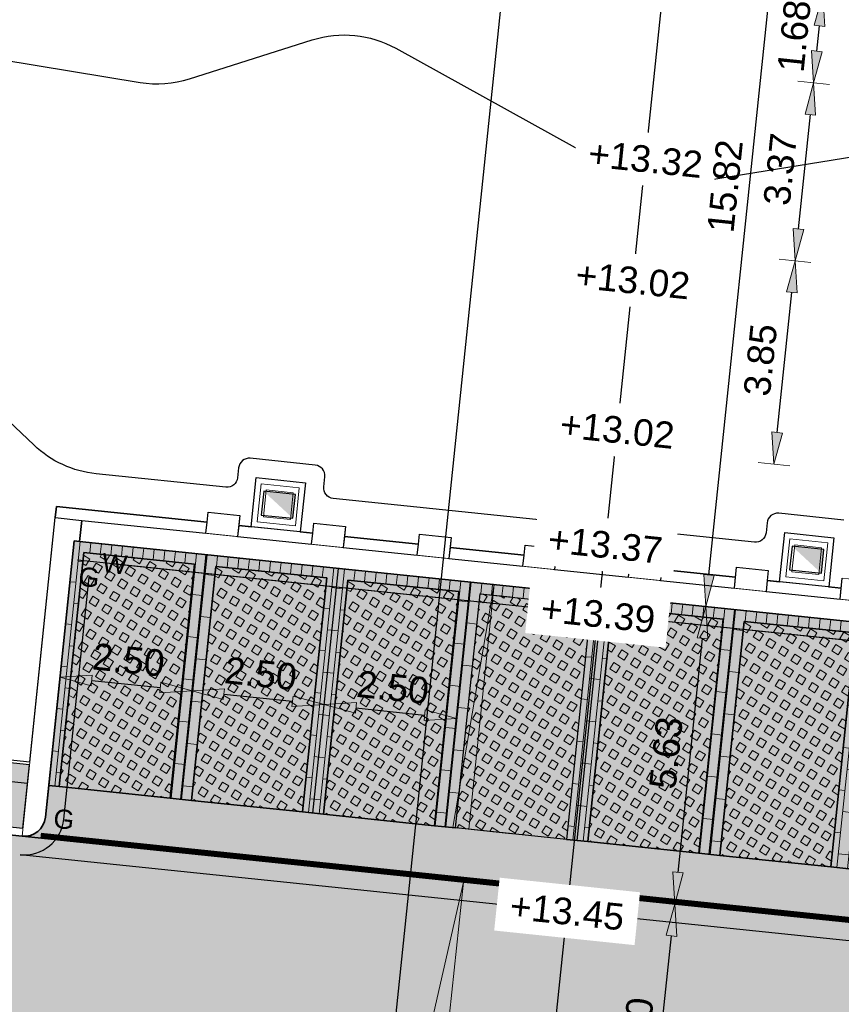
# Model space of a CAD drawing. Header units: metres. Extents: x 131295 to 132236, y 397710 to 398702.
# Tile 6 of 127: x 131380 to 131395, y 397790 to 397809. Entities that reach past the tile are written whole.
import ezdxf
from ezdxf.enums import TextEntityAlignment as Align

# ---------------------------------------------------------------- set-up
doc = ezdxf.new("R2010")
doc.units = ezdxf.units.M
doc.linetypes.add('AL-MATERIAALS', pattern=[2, 1, -1])
doc.linetypes.add('MA-1-3', pattern=[4, 1, -3])
doc.layers.get('Defpoints').update_dxf_attribs({"color": 128})
for name, color, linetype, lineweight in [('N-D-dwarsprofiel situatie @ 0.2', 7, 'Continuous', 25), ('N-IE-markering 1 - 3 streep 0.10', 255, 'MA-1-3', 18), ('N-KO-opsluitband 60x200mm', 2, 'Continuous', 25), ('N-KO-opsluitband achterkant', 8, 'Continuous', 5), ('N-KO-tekst banden', 1, 'Continuous', 18), ('N-KO-trottoirband 130-150x250mm', 3, 'Continuous', 35), ('N-KO-trottoirband 380-400x250mm', 3, 'Continuous', 35), ('N-KO-trottoirband achterkant', 8, 'Continuous', 5), ('N-KO-wadiband 400x350mm', 6, 'Continuous', 35), ('N-KO-wadiband achterkant', 8, 'Continuous', 5), ('N-RI-straatkolk', 7, 'Continuous', 25), ('N-VH-afschotrichting @ 0.2', 250, 'Continuous', 18), ("N-VH-arcering 'MAT' grijs 254", 254, 'Continuous', 18), ('N-VH-arcering grasbetontegels', 8, 'Continuous', 5), ('N-VH-arcering SBS WF halfsteensverband', 8, 'Continuous', 5), ('N-VH-betontegel 600x400x80 mm', 8, 'Continuous', 5), ('N-VH-goot', 8, 'Continuous', 5), ('X-AL-maatvoering', 1, 'Continuous', 18), ('X-AL-materiaalscheiding', 1, 'AL-MATERIAALS', 18), ('X-AL-planhoogte', 190, 'Continuous', 25)]:
    doc.layers.add(name, color=color, linetype=linetype, lineweight=lineweight)
for name, color, linetype, lineweight, true_color in [('N-GR-arcering gras', 7, 'Continuous', 5, 0xecffb3), ("N-VH-arcering 'MAT' kleur 1 (heiderood)", 7, 'Continuous', 18, 0xd98c8c), ("N-VH-arcering 'MAT' kleur 5 (roodbruin)", 7, 'Continuous', 18, 0xc5a6a0)]:
    doc.layers.add(name, color=color, linetype=linetype, lineweight=lineweight, true_color=true_color)
for name, color, linetype, plot in [('X-AL-contourlijnen', 30, 'Continuous', False), ('X-AL-hulplijn bandenlijnnummers', 30, 'Continuous', False), ('X-AL-hulplijn hoogtetekst', 190, 'Continuous', False), ('X-AL-hulplijn maatvoering', 30, 'Continuous', False)]:
    doc.layers.add(name, color=color, linetype=linetype, plot=plot)
doc.styles.add('CS Annotative', font='arial.ttf')
doc.dimstyles.new('CS Annotative', dxfattribs={"dimtxt": 2.5, "dimasz": 3, "dimexe": 0.18, "dimexo": 0.0625, "dimgap": 1, "dimtad": 1, "dimzin": 0, "dimdsep": 46, "dimtxsty": 'CS Annotative', "dimblk": 'CS Dimensionpijl', "dimcen": 0, "dimse1": 1, "dimse2": 1, "dimclrd": 256, "dimclre": 256, "dimclrt": 2, "dimadec": 0, "dimazin": 0, "dimtm": 1e-09, "dimtfac": 1, "dimtofl": 0, "dimtmove": 1, "dimatfit": 3, "dimfxl": 1, "dimtfillclr": 256, "dimtolj": 1, "dimtzin": 0, "dimarcsym": 0})
pattern_1 = [(328.042198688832, (-286123.6470387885, 436101.3403586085), (0.1482024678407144, 0.237562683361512), [0.14, -0.14]), (58.04219868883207, (-286123.6470387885, 436101.3403586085), (-0.237562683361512, 0.1482024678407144), [0.14, -0.14]), (328.042198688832, (-286123.5729382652, 436101.459138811), (0.1482024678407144, 0.237562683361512), [0.14, -0.14]), (58.04219868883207, (-286123.5282585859, 436101.2662580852), (-0.237562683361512, 0.1482024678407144), [0.14, -0.14])]

# ---------------------------------------------------------------- blocks, each defined once
blk = doc.blocks.new('*U47')
at = {"linetype": 'Continuous', "flags": 128}
blk.add_lwpolyline([(0.04608355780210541, -0.5982276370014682), (0.4449019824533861, -0.5675052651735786), (0.3988184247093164, 0.03072237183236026), (0, 0)], close=True, dxfattribs=at)
blk = doc.blocks.new('*U159')
blk.add_lwpolyline([(1.760975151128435, 2.052185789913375), (-1.217027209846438, 2.414817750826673), (-1.489001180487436, 0.181315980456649), (1.489001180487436, -0.181315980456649)], close=True)
blk.add_solid([(1.760975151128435, 2.052185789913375), (1.489001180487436, -0.181315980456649), (1.760975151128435, 2.052185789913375), (-1.217027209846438, 2.414817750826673)])
blk = doc.blocks.new('*U160')
blk.add_lwpolyline([(1.760975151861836, 2.052185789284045), (-1.217027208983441, 2.414817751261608), (-1.489001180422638, 0.1813159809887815), (1.489001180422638, -0.1813159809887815)], close=True)
blk.add_solid([(1.760975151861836, 2.052185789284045), (1.489001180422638, -0.1813159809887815), (1.760975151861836, 2.052185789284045), (-1.217027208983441, 2.414817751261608)])
blk = doc.blocks.new('CS Dimensionpijl')
h = blk.add_hatch(color=256)
h.dxf.hatch_style = 1
h.paths.add_polyline_path([(-1, -0.1666666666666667), (0, 0), (-1, 0.1666666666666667)])
at = {"flags": 128}
blk.add_lwpolyline([(0, 0.5), (0, -0.5)], dxfattribs=at)
blk.add_lwpolyline([(-1, -0.1666666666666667), (0, 0), (-1, 0.1666666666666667)], close=True, dxfattribs=at)
blk = doc.blocks.new('*D389')
at = {"layer": 'Defpoints', "color": 0, "transparency": 16777216}
for p in [(131392.1511961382, 397792.1122310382), (131392.1511961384, 397792.1122310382), (131391.6335237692, 397787.1391017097)]:
    blk.add_point(p, dxfattribs=at)
at = {"layer": 'X-AL-maatvoering', "lineweight": -2, "transparency": 16777216}
blk.add_line((131391.6956444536, 397787.735877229), (131392.0890754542, 397791.5154555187), dxfattribs=at)
at = {"layer": 'X-AL-maatvoering', "lineweight": -2, "transparency": 16777216, "xscale": 0.6000000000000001, "yscale": 0.6000000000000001, "zscale": 0.6000000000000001}
for p, rotation in [((131392.1511961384, 397792.112231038), 84.05726210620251), ((131391.6335237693, 397787.1391017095), 264.0572621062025)]:
    blk.add_blockref('CS Dimensionpijl', p, dxfattribs=dict(at, rotation=rotation))
at = {"layer": 'X-AL-maatvoering', "color": 2, "transparency": 16777216, "insert": (131391.4395202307, 397789.6728042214), "char_height": 0.5, "attachment_point": 5, "rotation": 84.05726210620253, "style": 'CS Annotative'}
blk.add_mtext('\\A1;5.00', dxfattribs=at)
blk = doc.blocks.new('*D390')
at = {"layer": 'Defpoints', "color": 0, "transparency": 16777216}
for p in [(131392.7340952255, 397797.7119746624), (131392.734095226, 397797.7119746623), (131392.1511961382, 397792.1122310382)]:
    blk.add_point(p, dxfattribs=at)
at = {"layer": 'X-AL-maatvoering', "lineweight": -2, "transparency": 16777216}
blk.add_line((131392.2133168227, 397792.7090065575), (131392.6719745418, 397797.1151991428), dxfattribs=at)
at = {"layer": 'X-AL-maatvoering', "lineweight": -2, "transparency": 16777216, "xscale": 0.6000000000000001, "yscale": 0.6000000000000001, "zscale": 0.6000000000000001}
for p, rotation in [((131392.7340952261, 397797.7119746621), 84.05726210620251), ((131392.1511961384, 397792.112231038), 264.0572621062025)]:
    blk.add_blockref('CS Dimensionpijl', p, dxfattribs=dict(at, rotation=rotation))
at = {"layer": 'X-AL-maatvoering', "color": 2, "transparency": 16777216, "insert": (131391.9896363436, 397794.9592583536), "char_height": 0.5, "attachment_point": 5, "rotation": 84.05726210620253, "style": 'CS Annotative'}
blk.add_mtext('\\A1;5.63', dxfattribs=at)
blk = doc.blocks.new('*D391')
at = {"layer": 'Defpoints', "color": 0, "transparency": 16777216}
for p in [(131394.3722939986, 397813.4496783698), (131394.3722939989, 397813.4496783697), (131392.7340952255, 397797.7119746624)]:
    blk.add_point(p, dxfattribs=at)
at = {"layer": 'X-AL-maatvoering', "lineweight": -2, "transparency": 16777216}
blk.add_line((131392.7962159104, 397798.3087501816), (131394.3101733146, 397812.8529028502), dxfattribs=at)
at = {"layer": 'X-AL-maatvoering', "lineweight": -2, "transparency": 16777216, "xscale": 0.6000000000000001, "yscale": 0.6000000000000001, "zscale": 0.6000000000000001}
for p, rotation in [((131394.3722939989, 397813.4496783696), 84.05726210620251), ((131392.7340952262, 397797.7119746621), 264.0572621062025)]:
    blk.add_blockref('CS Dimensionpijl', p, dxfattribs=dict(at, rotation=rotation))
at = {"layer": 'X-AL-maatvoering', "color": 2, "transparency": 16777216, "insert": (131393.1003548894, 397805.6279643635), "char_height": 0.5, "attachment_point": 5, "rotation": 84.05726210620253, "style": 'CS Annotative'}
blk.add_mtext('\\A1;15.82', dxfattribs=at)
blk = doc.blocks.new('*U467')
at = {"ltscale": 0.2}
h = blk.add_hatch(color=256, dxfattribs=at)
h.dxf.hatch_style = 1
h.paths.add_polyline_path([(0, 0), (-1.294180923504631, -12.43282332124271), (-2.786119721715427, -12.27752161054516)])
blk.add_lwpolyline([(0, 0), (-1.294180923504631, -12.43282332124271), (-2.786119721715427, -12.27752161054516)], close=True, dxfattribs=at)
blk = doc.blocks.new('*U499')
at = {"ltscale": 0.2}
h = blk.add_hatch(color=256, dxfattribs=at)
h.dxf.hatch_style = 1
h.paths.add_polyline_path([(0, 0), (-2.396823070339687, -23.02558879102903), (-3.888761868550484, -22.87028708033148)])
blk.add_lwpolyline([(0, 0), (-2.396823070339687, -23.02558879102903), (-3.888761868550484, -22.87028708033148)], close=True, dxfattribs=at)
blk = doc.blocks.new('*U516')
blk.add_lwpolyline([(-4.659051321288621, -44.7581639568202), (13.97715396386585, 134.2744918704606)])
at = {"lineweight": 50, "style": 'CS Annotative'}
for tag, p in [('Dwp2:', (1.313005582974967, 135.5957128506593)), ('Dwp1:', (-17.33477247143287, -43.44166360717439))]:
    blk.add_attdef(tag, text='', height=5, rotation=84.05726210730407, dxfattribs=at).set_placement(p, align=Align.MIDDLE_CENTER)
blk = doc.blocks.new('*D529')
at = {"layer": 'Defpoints', "color": 0, "transparency": 16777216}
for p in [(131393.4228751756, 397804.3288852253), (131394.417501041, 397804.2253507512), (131393.5831847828, 397800.4387185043)]:
    blk.add_point(p, dxfattribs=at)
at = {"layer": 'X-AL-maatvoering', "lineweight": -2, "transparency": 16777216}
blk.add_line((131394.0807383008, 397800.9901681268), (131394.3553803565, 397803.6285752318), dxfattribs=at)
at = {"layer": 'X-AL-maatvoering', "lineweight": -2, "transparency": 16777216, "xscale": 0.6000000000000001, "yscale": 0.6000000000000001, "zscale": 0.6000000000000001}
for p, rotation in [((131394.417501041, 397804.2253507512), 84.05726208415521), ((131394.0186176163, 397800.3933926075), 264.0572620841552)]:
    blk.add_blockref('CS Dimensionpijl', p, dxfattribs=dict(at, rotation=rotation))
at = {"layer": 'X-AL-maatvoering', "color": 2, "transparency": 16777216, "insert": (131393.76504999, 397802.356527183), "char_height": 0.5, "attachment_point": 5, "rotation": 84.05726208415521, "style": 'CS Annotative'}
blk.add_mtext('\\A1;3.85', dxfattribs=at)
blk = doc.blocks.new('*D530')
at = {"layer": 'Defpoints', "color": 0, "transparency": 16777216}
for p in [(131393.7713743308, 397807.67681622), (131394.7660001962, 397807.5732817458), (131393.4228751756, 397804.3288852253)]:
    blk.add_point(p, dxfattribs=at)
at = {"layer": 'X-AL-maatvoering', "lineweight": -2, "transparency": 16777216}
blk.add_line((131394.4796217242, 397804.8221262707), (131394.7038795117, 397806.9765062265), dxfattribs=at)
at = {"layer": 'X-AL-maatvoering', "lineweight": -2, "transparency": 16777216, "xscale": 0.6000000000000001, "yscale": 0.6000000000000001, "zscale": 0.6000000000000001}
for p, rotation in [((131394.7660001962, 397807.5732817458), 84.05726208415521), ((131394.4175010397, 397804.2253507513), 264.0572620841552)]:
    blk.add_blockref('CS Dimensionpijl', p, dxfattribs=dict(at, rotation=rotation))
at = {"layer": 'X-AL-maatvoering', "color": 2, "transparency": 16777216, "insert": (131394.1387412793, 397805.9464717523), "char_height": 0.5, "attachment_point": 5, "rotation": 84.05726208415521, "style": 'CS Annotative'}
blk.add_mtext('\\A1;3.37', dxfattribs=at)
blk = doc.blocks.new('*D531')
at = {"layer": 'Defpoints', "color": 0, "transparency": 16777216}
for p in [(131393.9453330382, 397809.3479874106), (131394.939958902, 397809.2444529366), (131393.7713743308, 397807.67681622)]:
    blk.add_point(p, dxfattribs=at)
at = {"layer": 'X-AL-maatvoering', "lineweight": -2, "transparency": 16777216}
blk.add_line((131394.8281208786, 397808.1700572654), (131394.8778382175, 397808.6476774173), dxfattribs=at)
at = {"layer": 'X-AL-maatvoering', "lineweight": -2, "transparency": 16777216, "xscale": 0.6000000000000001, "yscale": 0.6000000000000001, "zscale": 0.6000000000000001}
for p, rotation in [((131394.939958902, 397809.2444529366), 84.05726208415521), ((131394.7660001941, 397807.5732817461), 264.0572620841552)]:
    blk.add_blockref('CS Dimensionpijl', p, dxfattribs=dict(at, rotation=rotation))
at = {"layer": 'X-AL-maatvoering', "color": 2, "transparency": 16777216, "insert": (131394.400139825, 397808.456005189), "char_height": 0.5, "attachment_point": 5, "rotation": 84.05726208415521, "style": 'CS Annotative'}
blk.add_mtext('\\A1;1.68', dxfattribs=at)
blk = doc.blocks.new('*D559')
at = {"layer": 'Defpoints', "color": 0, "transparency": 16777216}
for p in [(131380.6090434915, 397796.6466101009), (131383.0956081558, 397796.3877739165), (131383.068397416, 397796.1263681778)]:
    blk.add_point(p, dxfattribs=at)
at = {"layer": 'X-AL-maatvoering', "lineweight": -2, "transparency": 16777216}
blk.add_line((131381.1786082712, 397796.3230836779), (131382.4716218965, 397796.1884888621), dxfattribs=at)
at = {"layer": 'X-AL-maatvoering', "lineweight": -2, "transparency": 16777216, "xscale": 0.6000000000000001, "yscale": 0.6000000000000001, "zscale": 0.6000000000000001}
for p, rotation in [((131380.5818327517, 397796.3852043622), 174.0572621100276), ((131383.068397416, 397796.1263681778), 354.0572621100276)]:
    blk.add_blockref('CS Dimensionpijl', p, dxfattribs=dict(at, rotation=rotation))
at = {"layer": 'X-AL-maatvoering', "color": 2, "transparency": 16777216, "insert": (131381.8722529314, 397796.7086259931), "char_height": 0.5, "attachment_point": 5, "rotation": 354.05726211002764, "style": 'CS Annotative'}
blk.add_mtext('\\A1;2.50', dxfattribs=at)
blk = doc.blocks.new('*D560')
at = {"layer": 'Defpoints', "color": 0, "transparency": 16777216}
for p in [(131383.0956081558, 397796.3877739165), (131385.5549620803, 397795.8675319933), (131385.5549620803, 397795.8675319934)]:
    blk.add_point(p, dxfattribs=at)
at = {"layer": 'X-AL-maatvoering', "lineweight": -2, "transparency": 16777216}
blk.add_line((131383.6651729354, 397796.0642474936), (131384.9581865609, 397795.9296526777), dxfattribs=at)
at = {"layer": 'X-AL-maatvoering', "lineweight": -2, "transparency": 16777216, "xscale": 0.6000000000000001, "yscale": 0.6000000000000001, "zscale": 0.6000000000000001}
for p, rotation in [((131383.068397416, 397796.1263681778), 174.0572621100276), ((131385.5549620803, 397795.8675319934), 354.0572621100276)]:
    blk.add_blockref('CS Dimensionpijl', p, dxfattribs=dict(at, rotation=rotation))
at = {"layer": 'X-AL-maatvoering', "color": 2, "transparency": 16777216, "insert": (131384.3588175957, 397796.4497898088), "char_height": 0.5, "attachment_point": 5, "rotation": 354.05726211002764, "style": 'CS Annotative'}
blk.add_mtext('\\A1;2.50', dxfattribs=at)
blk = doc.blocks.new('*D561')
at = {"layer": 'Defpoints', "color": 0, "transparency": 16777216}
for p in [(131385.5549620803, 397795.8675319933), (131388.0415267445, 397795.6086958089), (131388.0415267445, 397795.608695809)]:
    blk.add_point(p, dxfattribs=at)
at = {"layer": 'X-AL-maatvoering', "lineweight": -2, "transparency": 16777216}
blk.add_line((131386.1517375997, 397795.8054113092), (131387.4447512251, 397795.6708164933), dxfattribs=at)
at = {"layer": 'X-AL-maatvoering', "lineweight": -2, "transparency": 16777216, "xscale": 0.6000000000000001, "yscale": 0.6000000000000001, "zscale": 0.6000000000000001}
for p, rotation in [((131385.5549620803, 397795.8675319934), 174.0572621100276), ((131388.0415267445, 397795.608695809), 354.0572621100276)]:
    blk.add_blockref('CS Dimensionpijl', p, dxfattribs=dict(at, rotation=rotation))
at = {"layer": 'X-AL-maatvoering', "color": 2, "transparency": 16777216, "insert": (131386.84538226, 397796.1909536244), "char_height": 0.5, "attachment_point": 5, "rotation": 354.05726211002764, "style": 'CS Annotative'}
blk.add_mtext('\\A1;2.50', dxfattribs=at)

msp = doc.modelspace()

# ---------------------------------------------------------------- hatches: boundary and pattern name
at = {"layer": 'N-GR-arcering gras'}
h = msp.add_hatch(color=256, dxfattribs=at)
h.dxf.hatch_style = 1
h.paths.add_polyline_path([(131382.6570006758, 397794.105921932), (131383.1156583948, 397798.5121145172), (131381.0269440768, 397798.7295369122), (131380.5682863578, 397794.3233443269)])
h = msp.add_hatch(color=256, dxfattribs=at)
h.dxf.hatch_style = 1
h.paths.add_polyline_path([(131385.1435653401, 397793.8470857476), (131385.6022230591, 397798.2532783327), (131383.513508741, 397798.4707007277), (131383.0548510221, 397794.0645081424)])
h = msp.add_hatch(color=256, dxfattribs=at)
h.dxf.hatch_style = 1
h.paths.add_polyline_path([(131387.6301300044, 397793.5882495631), (131388.0887877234, 397797.9944421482), (131386.0000734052, 397798.2118645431), (131385.5414156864, 397793.8056719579)])
h = msp.add_hatch(color=256, dxfattribs=at)
h.dxf.hatch_style = 1
h.paths.add_polyline_path([(131388.0279803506, 397793.5468357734), (131388.4866380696, 397797.9530283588), (131390.5753523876, 397797.7356059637), (131390.1166946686, 397793.3294133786)])
h = msp.add_hatch(color=256, dxfattribs=at)
h.dxf.hatch_style = 1
h.paths.add_polyline_path([(131392.6032593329, 397793.070577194), (131393.0619170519, 397797.4767697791), (131390.9732027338, 397797.694192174), (131390.5145450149, 397793.2879995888)])
h = msp.add_hatch(color=256, dxfattribs=at)
h.dxf.hatch_style = 1
h.paths.add_polyline_path([(131395.0898239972, 397792.8117410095), (131395.5484817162, 397797.2179335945), (131393.459767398, 397797.4353559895), (131393.0011096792, 397793.0291634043)])
at = {"layer": "N-VH-arcering 'MAT' grijs 254"}
h = msp.add_hatch(color=256, dxfattribs=at)
h.dxf.hatch_style = 1
h.paths.add_polyline_path([(131372.0061199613, 397795.5665046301), (131370.2157927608, 397795.7528667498), (131362.2247674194, 397796.5846836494), (131362.1005260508, 397795.3911326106), (131369.1970197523, 397794.6524309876), (131369.2436102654, 397795.1000126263), (131369.5419980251, 397795.0689522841), (131372.526382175, 397794.7582961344), (131372.8247699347, 397794.7272357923), (131372.7781794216, 397794.2796541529), (131379.8835065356, 397793.5400330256), (131380.0077479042, 397794.7335840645)])
at = {"layer": "N-VH-arcering 'MAT' kleur 1 (heiderood)"}
h = msp.add_hatch(color=256, dxfattribs=at)
h.dxf.hatch_style = 1
h.paths.add_polyline_path([(131411.4870335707, 397790.0500695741), (131410.7653908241, 397790.1408295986), (131410.467735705, 397790.1782652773), (131405.8789150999, 397790.6832593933), (131405.5805273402, 397790.7143197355), (131398.069629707, 397791.4961582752), (131379.8679763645, 397793.3908391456), (131372.7626492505, 397794.130460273), (131372.4642614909, 397794.161520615), (131369.4798773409, 397794.4721767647), (131369.1814895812, 397794.5032371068), (131362.0849958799, 397795.2419387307), (131346.3699072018, 397796.8777834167), (131340.5680881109, 397797.4817173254), (131340.0504157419, 397792.5085879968), (131364.6876192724, 397789.9440056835), (131364.9860070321, 397789.9129453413), (131370.9537622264, 397789.2917384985), (131371.2521499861, 397789.2606781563), (131392.7496986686, 397787.0229147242), (131393.0480864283, 397786.9918543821), (131399.0158416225, 397786.3706475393), (131399.3142293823, 397786.3395871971), (131408.6361434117, 397785.3692329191), (131421.0324785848, 397783.8101627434), (131421.3301337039, 397783.772727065), (131427.2832360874, 397783.0240134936), (131427.5808912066, 397782.986577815), (131453.1757222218, 397779.7675508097), (131453.7996501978, 397784.7284694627), (131451.2736011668, 397785.0461672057)])
at = {"layer": "N-VH-arcering 'MAT' kleur 5 (roodbruin)"}
h = msp.add_hatch(color=256, dxfattribs=at)
h.dxf.hatch_style = 1
h.paths.add_polyline_path([(131380.948188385, 397798.9388155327), (131380.8487257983, 397798.9491689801), (131380.3693611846, 397794.3440512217), (131380.5682863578, 397794.323344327), (131381.0269440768, 397798.7295369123), (131383.1156583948, 397798.5121145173), (131382.6570006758, 397794.105921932), (131383.0548510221, 397794.0645081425), (131383.513508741, 397798.4707007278), (131385.6022230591, 397798.2532783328), (131385.1435653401, 397793.8470857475), (131385.5414156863, 397793.805671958), (131386.0000734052, 397798.2118645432), (131388.0887877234, 397797.9944421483), (131387.6301300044, 397793.588249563), (131388.0279803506, 397793.5468357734), (131388.4866380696, 397797.9530283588), (131390.5753523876, 397797.7356059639), (131390.1166946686, 397793.3294133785), (131390.5145450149, 397793.287999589), (131390.9732027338, 397797.6941921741), (131393.0619170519, 397797.4767697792), (131392.6032593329, 397793.070577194), (131393.0011096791, 397793.0291634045), (131393.459767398, 397797.4353559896), (131395.5484817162, 397797.2179335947), (131395.0898239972, 397792.8117410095), (131395.4876743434, 397792.77032722), (131395.9463320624, 397797.1765198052), (131398.0350463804, 397796.9590974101), (131397.5763886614, 397792.552904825), (131397.7753138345, 397792.5321979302), (131398.2546784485, 397797.1373156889), (131398.1552158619, 397797.1476691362)])
h = msp.add_hatch(color=256, dxfattribs=at)
h.dxf.hatch_style = 1
edge = h.paths.add_edge_path()
edge.add_line((131390.5145450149, 397793.2879995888), (131390.1166946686, 397793.3294133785))
edge.add_line((131390.1166946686, 397793.3294133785), (131388.0279803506, 397793.5468357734))
edge.add_line((131388.0279803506, 397793.5468357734), (131387.6301300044, 397793.588249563))
edge.add_line((131387.6301300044, 397793.588249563), (131385.5414156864, 397793.8056719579))
edge.add_line((131385.5414156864, 397793.8056719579), (131385.1435653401, 397793.8470857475))
edge.add_line((131385.1435653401, 397793.8470857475), (131383.0548510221, 397794.0645081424))
edge.add_line((131383.0548510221, 397794.0645081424), (131382.6570006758, 397794.105921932))
edge.add_line((131382.6570006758, 397794.105921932), (131380.5682863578, 397794.3233443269))
edge.add_line((131380.5682863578, 397794.3233443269), (131380.3693611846, 397794.3440512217))
edge.add_line((131380.3693611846, 397794.3440512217), (131380.3072405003, 397793.747275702))
edge.add_arc((131379.909390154, 397793.7886894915), 0.4000000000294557, 264.0572621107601, 354.05726211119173, ccw=False)
edge.add_line((131379.8679763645, 397793.3908391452), (131398.069629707, 397791.4961582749))
edge.add_arc((131398.1110434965, 397791.8940086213), 0.4000000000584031, 174.0572621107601, 264.05726211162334, ccw=False)
edge.add_line((131397.7131931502, 397791.9354224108), (131397.7753138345, 397792.5321979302))
edge.add_line((131397.7753138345, 397792.5321979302), (131397.5763886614, 397792.552904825))
edge.add_line((131397.5763886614, 397792.552904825), (131395.4876743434, 397792.7703272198))
edge.add_line((131395.4876743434, 397792.7703272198), (131395.0898239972, 397792.8117410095))
edge.add_line((131395.0898239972, 397792.8117410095), (131393.0011096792, 397793.0291634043))
edge.add_line((131393.0011096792, 397793.0291634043), (131392.6032593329, 397793.070577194))
edge.add_line((131392.6032593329, 397793.070577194), (131390.5145450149, 397793.2879995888))
at = {"layer": 'N-VH-arcering grasbetontegels'}
h = msp.add_hatch(dxfattribs=at)
h.set_pattern_fill('CS-GRASBETONSTEEN', color=256, scale=0.9999999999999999, angle=-76.95780131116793)
h.set_pattern_definition(pattern_1)
h.paths.add_polyline_path([(131382.6570006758, 397794.105921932), (131383.1156583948, 397798.5121145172), (131381.0269440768, 397798.7295369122), (131380.5682863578, 397794.3233443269)])
h = msp.add_hatch(dxfattribs=at)
h.set_pattern_fill('CS-GRASBETONSTEEN', color=256, scale=0.9999999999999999, angle=-76.95780131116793)
h.set_pattern_definition(pattern_1)
h.paths.add_polyline_path([(131385.1435653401, 397793.8470857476), (131385.6022230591, 397798.2532783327), (131383.513508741, 397798.4707007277), (131383.0548510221, 397794.0645081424)])
h = msp.add_hatch(dxfattribs=at)
h.set_pattern_fill('CS-GRASBETONSTEEN', color=256, scale=0.9999999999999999, angle=-76.95780131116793)
h.set_pattern_definition([(328.042198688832, (-286121.1604741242, 436101.0815224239), (0.1482024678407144, 0.237562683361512), [0.14, -0.14]), (58.04219868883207, (-286121.1604741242, 436101.0815224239), (-0.237562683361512, 0.1482024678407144), [0.14, -0.14]), (328.042198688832, (-286121.0863736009, 436101.2003026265), (0.1482024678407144, 0.237562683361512), [0.14, -0.14]), (58.04219868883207, (-286121.0416939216, 436101.0074219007), (-0.237562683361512, 0.1482024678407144), [0.14, -0.14])])
h.paths.add_polyline_path([(131387.6301300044, 397793.5882495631), (131388.0887877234, 397797.9944421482), (131386.0000734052, 397798.2118645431), (131385.5414156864, 397793.8056719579)])
h = msp.add_hatch(dxfattribs=at)
h.set_pattern_fill('CS-GRASBETONSTEEN', color=256, scale=0.9999999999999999, angle=-76.95780131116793)
h.set_pattern_definition(pattern_1)
h.paths.add_polyline_path([(131388.0279803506, 397793.5468357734), (131388.4866380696, 397797.9530283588), (131390.5753523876, 397797.7356059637), (131390.1166946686, 397793.3294133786)])
h = msp.add_hatch(dxfattribs=at)
h.set_pattern_fill('CS-GRASBETONSTEEN', color=256, scale=0.9999999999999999, angle=-76.95780131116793)
h.set_pattern_definition([(328.042198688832, (-286116.1873447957, 436100.5638500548), (0.1482024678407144, 0.237562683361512), [0.14, -0.14]), (58.04219868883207, (-286116.1873447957, 436100.5638500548), (-0.237562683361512, 0.1482024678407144), [0.14, -0.14]), (328.042198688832, (-286116.1132442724, 436100.6826302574), (0.1482024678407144, 0.237562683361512), [0.14, -0.14]), (58.04219868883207, (-286116.0685645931, 436100.4897495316), (-0.237562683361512, 0.1482024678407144), [0.14, -0.14])])
h.paths.add_polyline_path([(131392.6032593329, 397793.070577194), (131393.0619170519, 397797.4767697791), (131390.9732027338, 397797.694192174), (131390.5145450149, 397793.2879995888)])
h = msp.add_hatch(dxfattribs=at)
h.set_pattern_fill('CS-GRASBETONSTEEN', color=256, scale=0.9999999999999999, angle=-76.95780131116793)
h.set_pattern_definition([(328.042198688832, (-286113.7007801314, 436100.3050138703), (0.1482024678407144, 0.237562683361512), [0.14, -0.14]), (58.04219868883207, (-286113.7007801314, 436100.3050138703), (-0.237562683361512, 0.1482024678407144), [0.14, -0.14]), (328.042198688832, (-286113.6266796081, 436100.4237940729), (0.1482024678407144, 0.237562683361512), [0.14, -0.14]), (58.04219868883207, (-286113.5819999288, 436100.230913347), (-0.237562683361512, 0.1482024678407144), [0.14, -0.14])])
h.paths.add_polyline_path([(131395.0898239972, 397792.8117410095), (131395.5484817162, 397797.2179335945), (131393.459767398, 397797.4353559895), (131393.0011096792, 397793.0291634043)])
at = {"layer": 'N-VH-arcering SBS WF halfsteensverband'}
h = msp.add_hatch(dxfattribs=at)
h.set_pattern_fill('CS-WF HALFSTV', color=256, scale=20, angle=174.0572621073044)
h.set_pattern_definition([(264.0572621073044, (0, 0), (0.1989251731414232, -0.02070689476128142), []), (174.0572621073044, (0, 0), (-0.2403389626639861, -0.3771434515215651), [0.1999999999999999, -0.1999999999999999])])
h.paths.add_polyline_path([(131380.948188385, 397798.9388155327), (131380.8487257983, 397798.9491689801), (131380.3693611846, 397794.3440512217), (131380.5682863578, 397794.323344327), (131381.0269440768, 397798.7295369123), (131383.1156583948, 397798.5121145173), (131382.6570006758, 397794.105921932), (131383.0548510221, 397794.0645081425), (131383.513508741, 397798.4707007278), (131385.6022230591, 397798.2532783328), (131385.1435653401, 397793.8470857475), (131385.5414156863, 397793.805671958), (131386.0000734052, 397798.2118645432), (131388.0887877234, 397797.9944421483), (131387.6301300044, 397793.588249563), (131388.0279803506, 397793.5468357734), (131388.4866380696, 397797.9530283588), (131390.5753523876, 397797.7356059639), (131390.1166946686, 397793.3294133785), (131390.5145450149, 397793.287999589), (131390.9732027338, 397797.6941921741), (131393.0619170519, 397797.4767697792), (131392.6032593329, 397793.070577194), (131393.0011096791, 397793.0291634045), (131393.459767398, 397797.4353559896), (131395.5484817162, 397797.2179335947), (131395.0898239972, 397792.8117410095), (131395.4876743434, 397792.77032722), (131395.9463320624, 397797.1765198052), (131398.0350463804, 397796.9590974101), (131397.5763886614, 397792.552904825), (131397.7753138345, 397792.5321979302), (131398.2546784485, 397797.1373156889), (131398.1552158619, 397797.1476691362)])

# ---------------------------------------------------------------- linework, layer by layer
at = {"layer": 'N-IE-markering 1 - 3 streep 0.10', "const_width": 0.1, "flags": 128}
msp.add_lwpolyline([(131397.7302579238, 397791.5817549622), (131380.2177015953, 397793.4047050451)], dxfattribs=at)
at = {"layer": 'N-KO-opsluitband 60x200mm', "flags": 128}
msp.add_lwpolyline([(131380.0077479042, 397794.7335840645), (131372.0061199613, 397795.5665046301), (131372.9189591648, 397804.4086102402), (131373.5157870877, 397804.3469950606), (131373.8854781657, 397807.9279625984), (131373.2886502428, 397807.989577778), (131374.2256306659, 397817.0655243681), (131407.5441750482, 397811.186400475)], dxfattribs=at)
at = {"layer": 'N-KO-opsluitband achterkant', "flags": 128}
msp.add_lwpolyline([(131380.0139599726, 397794.7932616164), (131372.0719590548, 397795.6199753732), (131372.9724804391, 397804.3427659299), (131373.5693083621, 397804.2811507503), (131373.951322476, 397807.9814838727), (131373.354494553, 397808.0430990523), (131374.2786929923, 397816.9952345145), (131407.5337489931, 397811.1273132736)], dxfattribs=at)
at = {"layer": 'N-KO-trottoirband 130-150x250mm', "ltscale": 0.8}
msp.add_lwpolyline([(131379.8679763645, 397793.3908391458), (131372.7626492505, 397794.130460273)], dxfattribs=at)
at = {"layer": 'N-KO-trottoirband 380-400x250mm', "flags": 128}
msp.add_lwpolyline([(131379.8679763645, 397793.3908391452, 0.414213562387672), (131380.3072405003, 397793.747275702), (131380.8487257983, 397798.94916898), (131380.9481883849, 397798.9388155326), (131380.9896021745, 397799.3366658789)], format="xyb", dxfattribs=at)
at = {"layer": 'N-KO-trottoirband achterkant', "flags": 128}
msp.add_lwpolyline([(131379.8679763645, 397793.3908391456), (131380.4922892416, 397799.3884331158), (131380.9896021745, 397799.3366658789)], dxfattribs=at)
at = {"layer": 'N-KO-trottoirband achterkant', "ltscale": 0.8}
msp.add_lwpolyline([(131379.8835065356, 397793.5400330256), (131372.7781794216, 397794.2796541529)], dxfattribs=at)
at = {"layer": 'N-KO-wadiband 400x350mm'}
msp.add_lwpolyline([(131380.948188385, 397798.9388155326), (131398.155215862, 397797.1476691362)], dxfattribs=at)
at = {"layer": 'N-KO-wadiband achterkant'}
msp.add_lwpolyline([(131380.9896021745, 397799.3366658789), (131398.1966296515, 397797.5455194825)], dxfattribs=at)
at = {"layer": 'N-VH-goot', "flags": 128}
for points in [[(131384.2755148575, 397800.1407820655), (131384.1792277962, 397799.2157800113), (131385.1042298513, 397799.1194929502), (131385.2005169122, 397800.0444950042)], [(131384.3690794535, 397800.0254752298), (131384.2945346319, 397799.3093446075), (131385.0106652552, 397799.2347997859), (131385.0852100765, 397799.9509304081)], [(131384.4626440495, 397799.910168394), (131384.4098414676, 397799.4029092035), (131384.9171006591, 397799.3501066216), (131384.9699032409, 397799.857365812)], [(131394.221773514, 397799.1054373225), (131394.1254864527, 397798.1804352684), (131395.0504885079, 397798.0841482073), (131395.1467755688, 397799.0091502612)], [(131394.3153381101, 397798.9901304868), (131394.2407932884, 397798.2739998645), (131394.9569239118, 397798.199455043), (131395.0314687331, 397798.9155856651)], [(131394.4089027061, 397798.8748236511), (131394.3561001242, 397798.3675644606), (131394.8633593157, 397798.3147618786), (131394.9161618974, 397798.8220210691)]]:
    msp.add_lwpolyline(points, close=True, dxfattribs=at)
at = {"layer": 'X-AL-contourlijnen', "linetype": 'Continuous', "ltscale": 0.18, "flags": 128}
for points in [[(131378.1718541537, 397808.2234180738), (131382.0893406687, 397807.5821177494, 0.1179169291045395), (131383.0172961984, 397807.6495006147), (131385.3271902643, 397808.3823921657, -0.2060418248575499), (131386.9006301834, 397808.2258573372), (131391.0932982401, 397805.9050541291, 0.1678380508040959), (131392.3797263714, 397805.6802821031), (131396.7995907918, 397806.3917294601, -0.4372329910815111)], [(131395.3322065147, 397799.341739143), (131394.1088167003, 397799.4690865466, 0.4142135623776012), (131393.8891846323, 397799.2908682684), (131393.8695130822, 397799.1018893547, -0.4142135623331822), (131393.6498810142, 397798.9236710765), (131385.7227128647, 397799.7488408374, -0.4142135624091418), (131385.5444945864, 397799.9684729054), (131385.5641661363, 397800.1574518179, 0.4142135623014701), (131385.3859478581, 397800.3770838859), (131384.1625580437, 397800.5044312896, 0.4142135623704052), (131383.9429259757, 397800.3262130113), (131383.9232544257, 397800.1372340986, -0.4142135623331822), (131383.7036223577, 397799.9590158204), (131381.2611292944, 397800.213264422, -0.1651930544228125), (131380.0924173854, 397800.7508870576), (131376.7204680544, 397803.9466506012, -0.2653153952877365)]]:
    msp.add_lwpolyline(points, format="xyb", dxfattribs=at)
at = {"layer": 'X-AL-contourlijnen', "flags": 128}
for points in [[(131372.0719590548, 397795.6199753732), (131380.0139599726, 397794.7932616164), (131380.4922892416, 397799.3884331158), (131380.5140314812, 397799.597304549), (131383.3487151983, 397799.3022312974), (131383.3683867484, 397799.4912102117), (131383.9651622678, 397799.4290895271), (131383.9454907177, 397799.2401106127), (131384.1792277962, 397799.2157800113), (131384.2755148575, 397800.1407820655), (131385.2005169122, 397800.0444950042), (131385.1042298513, 397799.1194929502), (131385.3379669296, 397799.0951623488), (131385.3576384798, 397799.2841412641), (131385.9544139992, 397799.2220205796), (131385.934742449, 397799.033041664), (131387.3272186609, 397798.8880934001), (131387.3468902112, 397799.0770723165), (131387.9436657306, 397799.014951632), (131387.9239941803, 397798.8259727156), (131389.3164703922, 397798.6810244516), (131389.3361419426, 397798.870003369), (131389.932917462, 397798.8078826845), (131389.9132459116, 397798.6189037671), (131391.3057221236, 397798.4739555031), (131391.3253936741, 397798.6629344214), (131391.9221691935, 397798.6008137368), (131391.9024976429, 397798.4118348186), (131393.2949738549, 397798.2668865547), (131393.3146454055, 397798.4558654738), (131393.9114209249, 397798.3937447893), (131393.8917493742, 397798.2047658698), (131394.1254864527, 397798.1804352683), (131394.221773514, 397799.1054373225), (131395.1467755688, 397799.0091502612), (131395.0504885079, 397798.0841482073), (131395.2842255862, 397798.0598176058), (131395.3038971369, 397798.2487965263)], [(131398.1552158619, 397797.1476691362), (131380.948188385, 397798.9388155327), (131380.8487257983, 397798.9491689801), (131380.3693611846, 397794.3440512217), (131380.5682863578, 397794.323344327), (131381.0269440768, 397798.7295369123), (131383.1156583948, 397798.5121145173), (131382.6570006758, 397794.105921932), (131383.0548510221, 397794.0645081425), (131383.513508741, 397798.4707007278), (131385.6022230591, 397798.2532783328), (131385.1435653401, 397793.8470857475), (131385.5414156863, 397793.805671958), (131386.0000734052, 397798.2118645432), (131388.0887877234, 397797.9944421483), (131387.6301300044, 397793.588249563), (131388.0279803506, 397793.5468357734), (131388.4866380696, 397797.9530283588), (131390.5753523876, 397797.7356059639), (131390.1166946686, 397793.3294133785), (131390.5145450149, 397793.287999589), (131390.9732027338, 397797.6941921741), (131393.0619170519, 397797.4767697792), (131392.6032593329, 397793.070577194), (131393.0011096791, 397793.0291634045), (131393.459767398, 397797.4353559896), (131395.5484817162, 397797.2179335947), (131395.0898239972, 397792.8117410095), (131395.4876743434, 397792.77032722)], [(131451.2736011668, 397785.0461672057), (131411.4870335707, 397790.0500695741), (131410.7653908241, 397790.1408295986), (131410.467735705, 397790.1782652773), (131405.8789150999, 397790.6832593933), (131405.5805273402, 397790.7143197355), (131398.069629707, 397791.4961582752), (131379.8679763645, 397793.3908391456), (131372.7626492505, 397794.130460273), (131372.4642614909, 397794.161520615), (131369.4798773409, 397794.4721767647), (131369.1814895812, 397794.5032371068), (131362.0849958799, 397795.2419387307)]]:
    msp.add_lwpolyline(points, dxfattribs=at)
for points in [[(131380.5140314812, 397799.597304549), (131380.4922892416, 397799.3884331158), (131380.9896021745, 397799.3366658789), (131383.3269729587, 397799.0933598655), (131383.3487151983, 397799.3022312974)], [(131385.3379669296, 397799.0951623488), (131383.9454907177, 397799.2401106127), (131383.9237484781, 397799.0312391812), (131385.3162246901, 397798.8862909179)], [(131387.3272186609, 397798.8880934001), (131385.934742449, 397799.033041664), (131385.9130002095, 397798.8241702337), (131387.3054764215, 397798.6792219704)], [(131389.3164703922, 397798.6810244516), (131387.9239941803, 397798.8259727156), (131387.9022519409, 397798.6171012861), (131389.294728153, 397798.4721530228)], [(131382.6570006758, 397794.105921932), (131383.1156583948, 397798.5121145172), (131381.0269440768, 397798.7295369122), (131380.5682863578, 397794.3233443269)], [(131391.3057221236, 397798.4739555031), (131389.9132459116, 397798.6189037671), (131389.8915036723, 397798.4100323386), (131391.2839798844, 397798.2650840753)], [(131385.1435653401, 397793.8470857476), (131385.6022230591, 397798.2532783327), (131383.513508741, 397798.4707007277), (131383.0548510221, 397794.0645081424)], [(131391.902497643, 397798.4118348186), (131391.8807554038, 397798.202963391), (131393.2732316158, 397798.0580151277), (131393.2949738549, 397798.2668865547)], [(131387.6301300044, 397793.5882495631), (131388.0887877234, 397797.9944421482), (131386.0000734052, 397798.2118645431), (131385.5414156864, 397793.8056719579)], [(131393.8917493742, 397798.2047658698), (131393.8700071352, 397797.9958944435), (131395.2624833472, 397797.8509461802), (131395.2842255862, 397798.0598176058)], [(131388.0279803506, 397793.5468357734), (131388.4866380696, 397797.9530283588), (131390.5753523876, 397797.7356059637), (131390.1166946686, 397793.3294133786)], [(131392.6032593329, 397793.070577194), (131393.0619170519, 397797.4767697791), (131390.9732027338, 397797.694192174), (131390.5145450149, 397793.2879995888)], [(131395.0898239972, 397792.8117410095), (131395.5484817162, 397797.2179335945), (131393.459767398, 397797.4353559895), (131393.0011096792, 397793.0291634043)], [(131372.0061199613, 397795.5665046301), (131370.2157927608, 397795.7528667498), (131362.2247674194, 397796.5846836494), (131362.1005260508, 397795.3911326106), (131369.1970197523, 397794.6524309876), (131369.2436102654, 397795.1000126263), (131369.5419980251, 397795.0689522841), (131372.526382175, 397794.7582961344), (131372.8247699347, 397794.7272357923), (131372.7781794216, 397794.2796541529), (131379.8835065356, 397793.5400330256), (131380.0077479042, 397794.7335840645)]]:
    msp.add_lwpolyline(points, close=True, dxfattribs=at)
msp.add_lwpolyline([(131390.5145450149, 397793.2879995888), (131390.1166946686, 397793.3294133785), (131388.0279803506, 397793.5468357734), (131387.6301300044, 397793.588249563), (131385.5414156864, 397793.8056719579), (131385.1435653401, 397793.8470857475), (131383.0548510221, 397794.0645081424), (131382.6570006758, 397794.105921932), (131380.5682863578, 397794.3233443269), (131380.3693611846, 397794.3440512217), (131380.3072405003, 397793.747275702, -0.4142135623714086), (131379.8679763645, 397793.3908391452), (131398.069629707, 397791.4961582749, -0.414213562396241), (131397.7131931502, 397791.9354224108), (131397.7753138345, 397792.5321979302), (131397.5763886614, 397792.552904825), (131395.4876743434, 397792.7703272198), (131395.0898239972, 397792.8117410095), (131393.0011096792, 397793.0291634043), (131392.6032593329, 397793.070577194)], format="xyb", close=True, dxfattribs=at)
at = {"layer": 'X-AL-hulplijn bandenlijnnummers'}
msp.add_lwpolyline([(131381.6081894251, 397798.5182223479), (131397.4227406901, 397796.8720242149)], dxfattribs=at)
at = {"layer": 'X-AL-hulplijn bandenlijnnummers', "flags": 128}
msp.add_lwpolyline([(131379.8317392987, 397793.0427200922, 0.4142135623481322), (131380.6553595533, 397793.7110386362), (131381.1295474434, 397798.2664251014)], format="xyb", dxfattribs=at)
at = {"layer": 'X-AL-hulplijn hoogtetekst', "flags": 128}
for points in [[(131388.3459550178, 397774.8736130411), (131393.1544661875, 397821.067594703)], [(131379.9715108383, 397794.3854650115), (131371.6220585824, 397795.2545919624), (131372.6067517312, 397804.7927020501), (131373.2035796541, 397804.7310868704), (131373.5013863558, 397807.6157551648), (131372.9045584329, 397807.6773703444), (131373.9161004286, 397817.4755485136), (131407.6049937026, 397811.5310758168)], [(131389.9494829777, 397798.9670228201), (131391.3419591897, 397798.8220745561)], [(131398.0333926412, 397791.1480392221), (131379.8317392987, 397793.0427200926)]]:
    msp.add_lwpolyline(points, dxfattribs=at)
at = {"layer": 'X-AL-hulplijn hoogtetekst'}
msp.add_lwpolyline([(131380.9119513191, 397798.5906964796), (131398.1189787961, 397796.7995500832)], dxfattribs=at)
at = {"layer": 'X-AL-hulplijn maatvoering', "flags": 128}
for points in [[(131382.8559258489, 397794.0852150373), (131383.3352904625, 397798.6903327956)], [(131385.3424905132, 397793.8263788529), (131385.8218551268, 397798.4314966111)], [(131387.8290551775, 397793.5675426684), (131388.3084197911, 397798.1726604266)], [(131390.3156198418, 397793.308706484), (131390.7949844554, 397797.9138242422)], [(131392.802184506, 397793.0498702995), (131393.2815491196, 397797.6549880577)]]:
    msp.add_lwpolyline(points, dxfattribs=at)
at = {"layer": 'X-AL-materiaalscheiding', "flags": 128}
for points in [[(131380.4922892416, 397799.3884331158), (131380.5140314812, 397799.597304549), (131383.3487151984, 397799.3022312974)], [(131383.9454907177, 397799.2401106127), (131385.3379669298, 397799.0951623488)], [(131385.9347424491, 397799.033041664), (131387.3272186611, 397798.8880934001)], [(131387.9239941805, 397798.8259727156), (131389.3164703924, 397798.6810244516)], [(131389.9132459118, 397798.6189037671), (131391.3057221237, 397798.4739555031)], [(131391.9024976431, 397798.4118348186), (131393.294973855, 397798.2668865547)], [(131393.8917493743, 397798.2047658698), (131395.2842255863, 397798.0598176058)], [(131397.7753138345, 397792.5321979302), (131380.3693611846, 397794.3440512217)], [(131398.069629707, 397791.4961582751), (131379.8679763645, 397793.3908391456)]]:
    msp.add_lwpolyline(points, dxfattribs=at)
for points in [[(131382.6570006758, 397794.1059219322), (131383.1156583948, 397798.5121145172), (131381.0269440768, 397798.7295369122), (131380.5682863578, 397794.3233443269)], [(131385.1435653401, 397793.8470857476), (131385.6022230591, 397798.2532783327), (131383.513508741, 397798.4707007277), (131383.0548510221, 397794.0645081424)], [(131387.6301300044, 397793.5882495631), (131388.0887877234, 397797.9944421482), (131386.0000734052, 397798.2118645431), (131385.5414156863, 397793.8056719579)], [(131388.0279803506, 397793.5468357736), (131388.4866380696, 397797.9530283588), (131390.5753523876, 397797.7356059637), (131390.1166946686, 397793.3294133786)], [(131392.6032593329, 397793.070577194), (131393.0619170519, 397797.4767697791), (131390.9732027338, 397797.694192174), (131390.5145450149, 397793.2879995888)], [(131395.0898239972, 397792.8117410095), (131395.5484817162, 397797.2179335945), (131393.459767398, 397797.4353559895), (131393.0011096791, 397793.0291634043)]]:
    msp.add_lwpolyline(points, close=True, dxfattribs=at)

# ---------------------------------------------------------------- block references
at = {"layer": 'N-D-dwarsprofiel situatie @ 0.2', "xscale": 0.2, "yscale": 0.2, "zscale": 0.2}
msp.add_blockref('*U516', (131386.9192306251, 397790.1433387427), dxfattribs=at)
at = {"layer": 'N-RI-straatkolk', "xscale": 0.2, "yscale": 0.2, "zscale": 0.2, "rotation": 1}
for name, p in [('*U160', (131384.6665770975, 397799.4063466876)), ('*U159', (131394.6128357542, 397798.3710019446))]:
    msp.add_blockref(name, p, dxfattribs=at)
at = {"layer": 'N-VH-afschotrichting @ 0.2', "xscale": 0.2, "yscale": 0.2, "zscale": 0.2}
for name, p in [('*U499', (131388.7555917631, 397798.1261125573)), ('*U467', (131388.1726926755, 397792.5263689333))]:
    msp.add_blockref(name, p, dxfattribs=at)
at = {"layer": 'N-VH-betontegel 600x400x80 mm', "rotation": 79.65226826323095}
for p in [(131383.3269729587, 397799.0933598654), (131385.3162246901, 397798.8862909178), (131387.3054764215, 397798.6792219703), (131389.2947281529, 397798.4721530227), (131391.2839798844, 397798.2650840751), (131393.2732316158, 397798.0580151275), (131395.2624833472, 397797.85094618)]:
    msp.add_blockref('*U47', p, dxfattribs=at)

# ---------------------------------------------------------------- texts
at = {"layer": 'N-KO-tekst banden', "style": 'CS Annotative'}
for s, height, rotation, p in [('W', 0.3599999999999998, 353.7841869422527, (131381.6081894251, 397798.5182223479)), ('G', 0.3599999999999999, 353.7841869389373, (131381.1295474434, 397798.2664251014)), ('G', 0.3599999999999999, 353.7841869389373, (131380.6553595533, 397793.7110386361))]:
    msp.add_text(s, height=height, rotation=rotation, dxfattribs=at).set_placement(p, align=Align.MIDDLE)

# ---------------------------------------------------------------- dimensions: what is measured, and where the dimension line sits
at = {"layer": 'X-AL-maatvoering'}
for base, p1, p2, angle, picture, middle in [((131394.939958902, 397809.2444529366), (131393.7713743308, 397807.6768162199), (131393.9453330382, 397809.3479874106), 264.0572620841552, '*D531', (131394.400139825, 397808.456005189)), ((131394.7660001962, 397807.5732817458), (131393.4228751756, 397804.3288852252), (131393.7713743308, 397807.6768162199), 264.0572620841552, '*D530', (131394.1387412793, 397805.9464717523)), ((131394.417501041, 397804.2253507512), (131393.5831847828, 397800.4387185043), (131393.4228751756, 397804.3288852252), 264.0572620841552, '*D529', (131393.76504999, 397802.356527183)), ((131385.5549620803, 397795.8675319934), (131383.0956081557, 397796.3877739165), (131385.5549620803, 397795.8675319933), 174.0572621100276, '*D560', (131384.3588175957, 397796.4497898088)), ((131388.0415267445, 397795.608695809), (131385.5549620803, 397795.8675319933), (131388.0415267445, 397795.6086958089), 174.0572621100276, '*D561', (131386.84538226, 397796.1909536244))]:
    dim = msp.add_linear_dim(base=base, p1=p1, p2=p2, angle=angle, dimstyle='CS Annotative', dxfattribs=at)
    dim.commit()
    dim.dimension.update_dxf_attribs({"geometry": picture, "text_midpoint": middle})
dim = msp.add_aligned_dim(p1=(131380.6090434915, 397796.6466101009), p2=(131383.0956081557, 397796.3877739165), distance=-0.26281815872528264, dimstyle='CS Annotative', dxfattribs=at)
dim.commit()
dim.dimension.update_dxf_attribs({"geometry": '*D559', "text_midpoint": (131381.8722529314, 397796.7086259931)})

# ---------------------------------------------------------------- next in the draw order: texts
at = {"layer": 'X-AL-planhoogte', "char_height": 0.5, "attachment_point": 5, "rotation": 354.0572618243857, "style": 'CS Annotative', "bg_fill": 2}
for s, insert in [('+13.32', (131391.6002785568, 397806.1369618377)), ('+13.02', (131391.3624857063, 397803.8525544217)), ('+13.02', (131391.0694912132, 397801.037840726)), ('+13.37', (131390.8442365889, 397798.8738844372)), ('+13.39', (131390.7086064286, 397797.5709245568)), ('+13.45', (131390.125707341, 397791.9711809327))]:
    msp.add_mtext(s, dxfattribs=dict(at, insert=insert))

# ---------------------------------------------------------------- next in the draw order: dimensions: what is measured, and where the dimension line sits
at = {"layer": 'X-AL-maatvoering'}
for base, p1, p2, picture, middle in [((131394.3722939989, 397813.4496783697), (131392.7340952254, 397797.7119746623), (131394.3722939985, 397813.4496783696), '*D391', (131393.1003548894, 397805.6279643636)), ((131392.734095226, 397797.7119746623), (131392.1511961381, 397792.1122310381), (131392.7340952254, 397797.7119746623), '*D390', (131391.9896363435, 397794.9592583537)), ((131392.1511961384, 397792.1122310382), (131391.6335237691, 397787.1391017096), (131392.1511961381, 397792.1122310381), '*D389', (131391.4395202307, 397789.6728042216))]:
    dim = msp.add_linear_dim(base=base, p1=p1, p2=p2, angle=264.0572621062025, dimstyle='CS Annotative', dxfattribs=at)
    dim.commit()
    dim.dimension.update_dxf_attribs({"geometry": picture, "text_midpoint": middle})

doc.saveas('drawing.dxf')
